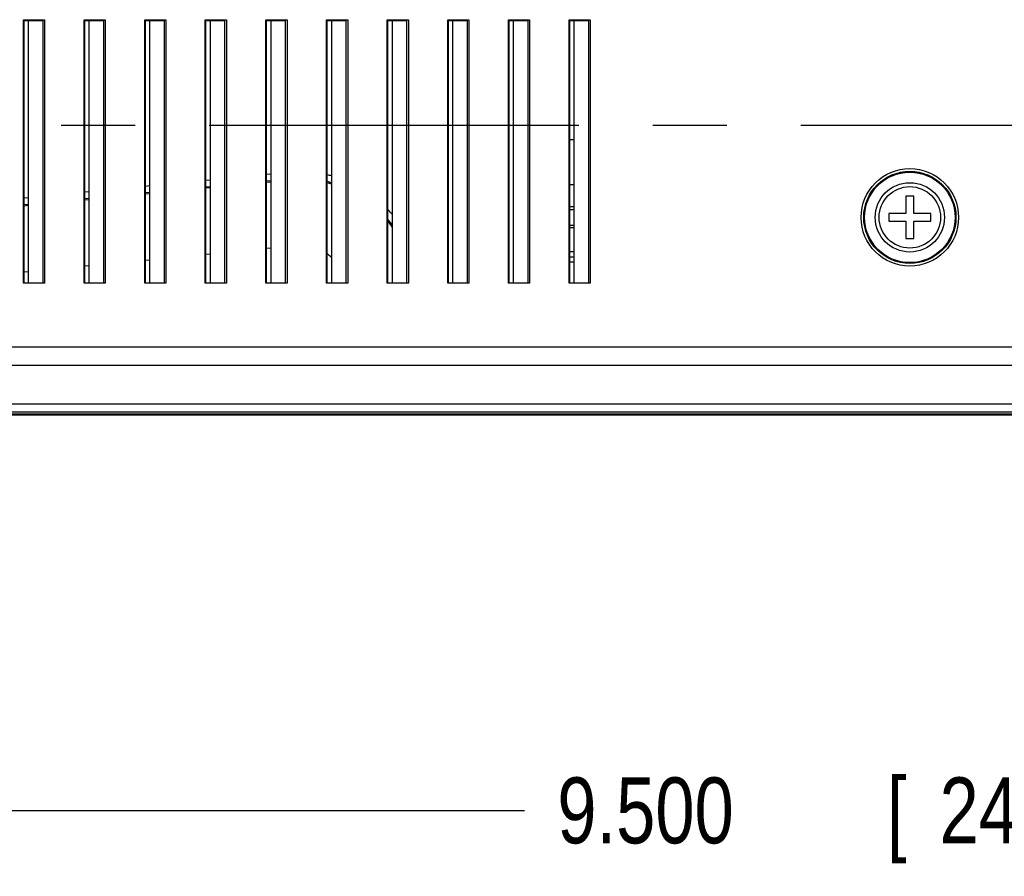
# Model space of a CAD drawing. Header units: inches. Extents: x 0 to 34, y 0 to 22.
# Tile 68 of 86: x 25.3 to 27.1, y 7.7 to 9.3. Entities that reach past the tile are written whole.
import ezdxf

# ---------------------------------------------------------------- set-up
doc = ezdxf.new("R2010")
doc.units = ezdxf.units.IN
doc.header["$LTSCALE"] = 1.87
doc.header["$MEASUREMENT"] = 0
doc.linetypes.add('CENTER', pattern=[0.6, 0.375, -0.075, 0.075, -0.075])
doc.layers.get('0').update_dxf_attribs({"linetype": 'CONTINUOUS'})
doc.layers.add('DEFAULT_1', color=7, linetype='CENTER')
doc.layers.add('DIMENSIONS', color=7, linetype='CONTINUOUS')
doc.styles.get("Standard").update_dxf_attribs({"font": 'txt', "width": 0.8})
doc.dimstyles.new('DIMSTYLE_1', dxfattribs={"dimtxt": 0.125, "dimasz": 0.1875, "dimexe": 0.18, "dimexo": 0.0625, "dimgap": 0.09, "dimtad": 0, "dimtih": 1, "dimtoh": 1, "dimdec": 3, "dimlfac": 2, "dimzin": 4, "dimdsep": 46, "dimtxsty": 'STANDARD', "dimblk": '_FILLED', "dimblk1": '_FILLED', "dimblk2": '_FILLED', "dimcen": 0.09, "dimadec": 0, "dimazin": 0, "dimtp": 0.01, "dimtm": 0.01, "dimtfac": 1, "dimtdec": 3, "dimtofl": 0, "dimtmove": 0, "dimatfit": 3, "dimldrblk": '_FILLED', "dimfxl": 1, "dimtolj": 1, "dimtzin": 4, "dimarcsym": 0})

# ---------------------------------------------------------------- blocks, each defined once
blk = doc.blocks.new('_FILLED')
at = {"color": 0, "linetype": 'BYBLOCK'}
blk.add_solid([(0, 0), (-1, 0.1667), (-1, -0.1667)], dxfattribs=at)
blk = doc.blocks.new('*D9')
at = {"layer": 'DIMENSIONS', "color": 2, "linetype": 'CONTINUOUS'}
for p, q in [((24.4567, 8.9222), (24.4567, 7.6997)), ((29.2067, 8.9222), (29.2067, 7.6997)), ((24.4567, 7.8247), (26.2306, 7.8247)), ((29.2067, 7.8247), (27.6806, 7.8247))]:
    blk.add_line(p, q, dxfattribs=at)
at = {"layer": 'DIMENSIONS', "color": 2, "linetype": 'CONTINUOUS', "xscale": 0.1875, "yscale": 0.1875, "zscale": 0.1875, "rotation": 180}
blk.add_blockref('_FILLED', (24.4567, 7.8247), dxfattribs=at)
at = {"layer": 'DIMENSIONS', "color": 2, "linetype": 'CONTINUOUS', "xscale": 0.1875, "yscale": 0.1875, "zscale": 0.1875}
blk.add_blockref('_FILLED', (29.2067, 7.8247), dxfattribs=at)
at = {"layer": 'DIMENSIONS', "color": 2, "linetype": 'CONTINUOUS', "width": 0.8}
for s, p in [('9.500', (26.2931, 7.7622)), ('[', (26.9181, 7.7622)), ('241.3', (27.0181, 7.7622)), (']', (27.5181, 7.7622))]:
    blk.add_text(s, height=0.125, dxfattribs=at).set_placement(p)

msp = doc.modelspace()

# ---------------------------------------------------------------- linework, layer by layer
at = {"color": 7, "linetype": 'CONTINUOUS'}
for p, q in [((25.28041, 9.32466), (25.32053, 9.32466)), ((25.28041, 8.82466), (25.28041, 9.32466)), ((25.28172, 8.82466), (25.28172, 9.32466)), ((25.28303, 9.32335), (25.31791, 9.32335)), ((25.29021, 8.82466), (25.29021, 9.32335)), ((25.31771, 8.82466), (25.31771, 9.32335)), ((25.32053, 9.32466), (25.32053, 8.82466)), ((25.39541, 9.32466), (25.43553, 9.32466)), ((25.39541, 8.82466), (25.39541, 9.32466)), ((25.39672, 8.82466), (25.39672, 9.32466)), ((25.39803, 9.32335), (25.43291, 9.32335)), ((25.40521, 8.82466), (25.40521, 9.32335)), ((25.43271, 8.82466), (25.43271, 9.32335)), ((25.43553, 9.32466), (25.43553, 8.82466)), ((25.51041, 9.32466), (25.55053, 9.32466)), ((25.51041, 8.82466), (25.51041, 9.32466)), ((25.51172, 8.82466), (25.51172, 9.32466)), ((25.51303, 9.32335), (25.54791, 9.32335)), ((25.52021, 8.82466), (25.52021, 9.32335)), ((25.54771, 8.82466), (25.54771, 9.32335)), ((25.55053, 9.32466), (25.55053, 8.82466)), ((25.62541, 9.32466), (25.66553, 9.32466)), ((25.62541, 8.82466), (25.62541, 9.32466)), ((25.62672, 8.82466), (25.62672, 9.32466)), ((25.62803, 9.32335), (25.66291, 9.32335)), ((25.63521, 8.82466), (25.63521, 9.32335)), ((25.66271, 8.82466), (25.66271, 9.32335)), ((25.66553, 9.32466), (25.66553, 8.82466)), ((25.74041, 9.32466), (25.78053, 9.32466)), ((25.74041, 8.82466), (25.74041, 9.32466)), ((25.74172, 8.82466), (25.74172, 9.32466)), ((25.74303, 9.32335), (25.77791, 9.32335)), ((25.75021, 8.82466), (25.75021, 9.32335)), ((25.77771, 8.82466), (25.77771, 9.32335)), ((25.78053, 9.32466), (25.78053, 8.82466)), ((25.85541, 9.32466), (25.89553, 9.32466)), ((25.85541, 8.82466), (25.85541, 9.32466)), ((25.85672, 8.82466), (25.85672, 9.32466)), ((25.85803, 9.32335), (25.89291, 9.32335)), ((25.86521, 8.82466), (25.86521, 9.32335)), ((25.89271, 8.82466), (25.89271, 9.32335)), ((25.89553, 9.32466), (25.89553, 8.82466)), ((25.97041, 9.32466), (26.01053, 9.32466)), ((25.97041, 8.82466), (25.97041, 9.32466)), ((25.97172, 8.82466), (25.97172, 9.32466)), ((25.97303, 9.32335), (26.00791, 9.32335)), ((25.98021, 8.82466), (25.98021, 9.32335)), ((26.00771, 8.82466), (26.00771, 9.32335)), ((26.01053, 9.32466), (26.01053, 8.82466)), ((26.08541, 9.32466), (26.12553, 9.32466)), ((26.08541, 8.82466), (26.08541, 9.32466)), ((26.08672, 8.82466), (26.08672, 9.32466)), ((26.08803, 9.32335), (26.12291, 9.32335)), ((26.09521, 8.82466), (26.09521, 9.32335)), ((26.12271, 8.82466), (26.12271, 9.32335)), ((26.12553, 9.32466), (26.12553, 8.82466)), ((26.20041, 9.32466), (26.24053, 9.32466)), ((26.20041, 8.82466), (26.20041, 9.32466)), ((26.20172, 8.82466), (26.20172, 9.32466)), ((26.20303, 9.32335), (26.23791, 9.32335)), ((26.21021, 8.82466), (26.21021, 9.32335)), ((26.23771, 8.82466), (26.23771, 9.32335)), ((26.24053, 9.32466), (26.24053, 8.82466)), ((26.31541, 9.32466), (26.35553, 9.32466)), ((26.31541, 8.82466), (26.31541, 9.32466)), ((26.31672, 8.82466), (26.31672, 9.32466)), ((26.31803, 9.32335), (26.35291, 9.32335)), ((26.32521, 8.82466), (26.32521, 9.32335)), ((26.35271, 8.82466), (26.35271, 9.32335)), ((26.35553, 9.32466), (26.35553, 8.82466)), ((26.31672, 9.09716), (26.32449, 9.09716)), ((25.63449, 9.02041), (25.62672, 9.01966)), ((25.74949, 9.03161), (25.74172, 9.03086)), ((25.51949, 9.00922), (25.51172, 9.00846)), ((25.63449, 9.00786), (25.62672, 9.0071)), ((25.63449, 9.00553), (25.62672, 9.00477)), ((25.74949, 9.01906), (25.74172, 9.0183)), ((25.74949, 9.01673), (25.74172, 9.01597)), ((26.31672, 9.01216), (26.32449, 9.01216)), ((25.28949, 8.98682), (25.28172, 8.98606)), ((25.40449, 8.99802), (25.39672, 8.99726)), ((25.40449, 8.98546), (25.39672, 8.9847)), ((25.40449, 8.98313), (25.39672, 8.98237)), ((25.51949, 8.99666), (25.51172, 8.9959)), ((25.51949, 8.99433), (25.51172, 8.99357)), ((26.96922, 8.98966), (26.95422, 8.98966)), ((26.95422, 8.98966), (26.95422, 8.95716)), ((26.96922, 8.95716), (26.96922, 8.98966)), ((25.28949, 8.97426), (25.28172, 8.97351)), ((25.28949, 8.97193), (25.28172, 8.97118)), ((26.31672, 8.97048), (26.32449, 8.97048)), ((26.31672, 8.96466), (26.32449, 8.96466)), ((26.95422, 8.95716), (26.92172, 8.95716)), ((26.92172, 8.95716), (26.92172, 8.94216)), ((27.00172, 8.95716), (26.96922, 8.95716)), ((27.00172, 8.94216), (27.00172, 8.95716)), ((26.32449, 8.93393), (26.31672, 8.93393)), ((26.31672, 8.93022), (26.32449, 8.93022)), ((26.92172, 8.94216), (26.95422, 8.94216)), ((26.95422, 8.94216), (26.95422, 8.90966)), ((26.96922, 8.94216), (27.00172, 8.94216)), ((26.96922, 8.90966), (26.96922, 8.94216)), ((26.95422, 8.90966), (26.96922, 8.90966)), ((25.74949, 8.89118), (25.74172, 8.89042)), ((25.63449, 8.87998), (25.62672, 8.87922)), ((26.31672, 8.88466), (26.32449, 8.88466)), ((26.31672, 8.87491), (26.32449, 8.87491)), ((25.40449, 8.85758), (25.39672, 8.85683)), ((25.51949, 8.86878), (25.51172, 8.86802)), ((26.32449, 8.86466), (26.31672, 8.86466)), ((25.28949, 8.84638), (25.28172, 8.84563)), ((25.32053, 8.82466), (25.28041, 8.82466)), ((25.43553, 8.82466), (25.39541, 8.82466)), ((25.55053, 8.82466), (25.51041, 8.82466)), ((25.66553, 8.82466), (25.62541, 8.82466)), ((25.78053, 8.82466), (25.74041, 8.82466)), ((25.89553, 8.82466), (25.85541, 8.82466)), ((26.01053, 8.82466), (25.97041, 8.82466)), ((26.12553, 8.82466), (26.08541, 8.82466)), ((26.24053, 8.82466), (26.20041, 8.82466)), ((26.35553, 8.82466), (26.31541, 8.82466)), ((23.30147, 8.7043), (30.35968, 8.7043)), ((23.33635, 8.66941), (30.32479, 8.66941)), ((23.27536, 8.59591), (30.38579, 8.59591)), ((23.26959, 8.57505), (30.39385, 8.57505)), ((30.39011, 8.57649), (23.27103, 8.57649)), ((23.27536, 8.58082), (30.38579, 8.58082))]:
    msp.add_line(p, q, dxfattribs=at)
for radius in [0.09243, 0.08743, 0.08579, 0.06575, 0.05825]:
    msp.add_circle((26.96172, 8.94966), radius, dxfattribs=at)
for radius, start, end in [(0.2295, 74.93609, 76.97234), (0.21701, 74.03653, 76.18637), (0.21469, 73.85942, 76.03262), (0.21701, 36.14018, 39.891), (0.2295, 40.51639, 43.18797), (0.21469, 35.23131, 39.02579), (0.08973, 48.37355, 54.81614)]:
    msp.add_arc((25.80522, 8.80666), radius, start, end, dxfattribs=at)
at = {"layer": 'DEFAULT_1', "color": 7, "linetype": 'CENTER'}
msp.add_line((24.51078, 9.12466), (29.06672, 9.12466), dxfattribs=at)

# ---------------------------------------------------------------- dimensions: what is measured, and where the dimension line sits
at = {"layer": 'DIMENSIONS', "color": 2, "linetype": 'CONTINUOUS'}
dim = msp.add_linear_dim(base=(29.20672, 7.82466), p1=(24.45672, 8.92216), p2=(29.20672, 8.92216), dimstyle='DIMSTYLE_1', dxfattribs=at)
dim.commit()
dim.dimension.update_dxf_attribs({"geometry": '*D9', "text_midpoint": (26.95563, 7.82466), "dimtype": 160})

doc.saveas('drawing.dxf')
